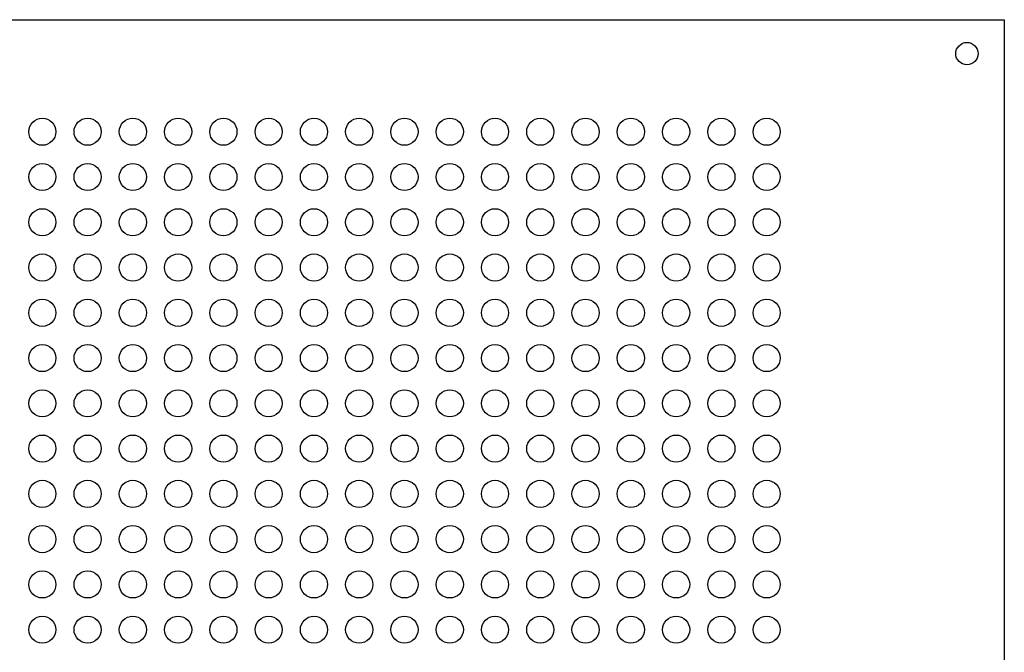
# Model space of a CAD drawing. Header units: millimetres. Extents: x -285 to 0, y -201 to -8.
# Tile 3 of 3: x -145 to 0, y -101 to -8. Entities that reach past the tile are written whole.
import ezdxf

# ---------------------------------------------------------------- set-up
doc = ezdxf.new("R2010")
doc.units = ezdxf.units.MM
doc.layers.add('Body001', color=7, linetype='CONTINUOUS')

msp = doc.modelspace()

# ---------------------------------------------------------------- linework, layer by layer
at = {"layer": 'Body001'}
for p, q in [((-285, -8), (0, -8)), ((-285, -8, -3), (0, -8, -3)), ((-285, -8), (0, -8)), ((-285, -8, -3), (0, -8, -3)), ((0, -8), (0, -8, -3)), ((0, -8), (0, -201)), ((0, -8, -3), (0, -201, -3)), ((0, -8), (0, -201)), ((0, -8, -3), (0, -201, -3)), ((0, -8), (0, -8, -3)), ((-3.85, -13), (-3.85, -13, -3)), ((-3.85, -13), (-3.85, -13, -3)), ((-139.667, -24.5), (-139.667, -24.5, -3)), ((-139.667, -24.5), (-139.667, -24.5, -3)), ((-133, -24.5), (-133, -24.5, -3)), ((-133, -24.5), (-133, -24.5, -3)), ((-126.333, -24.5), (-126.333, -24.5, -3)), ((-126.333, -24.5), (-126.333, -24.5, -3)), ((-119.667, -24.5), (-119.667, -24.5, -3)), ((-119.667, -24.5), (-119.667, -24.5, -3)), ((-113, -24.5), (-113, -24.5, -3)), ((-113, -24.5), (-113, -24.5, -3)), ((-106.333, -24.5), (-106.333, -24.5, -3)), ((-106.333, -24.5), (-106.333, -24.5, -3)), ((-99.6667, -24.5), (-99.6667, -24.5, -3)), ((-99.6667, -24.5), (-99.6667, -24.5, -3)), ((-93, -24.5), (-93, -24.5, -3)), ((-93, -24.5), (-93, -24.5, -3)), ((-86.3333, -24.5), (-86.3333, -24.5, -3)), ((-86.3333, -24.5), (-86.3333, -24.5, -3)), ((-79.6667, -24.5), (-79.6667, -24.5, -3)), ((-79.6667, -24.5), (-79.6667, -24.5, -3)), ((-73, -24.5), (-73, -24.5, -3)), ((-73, -24.5), (-73, -24.5, -3)), ((-66.3333, -24.5), (-66.3333, -24.5, -3)), ((-66.3333, -24.5), (-66.3333, -24.5, -3)), ((-59.6667, -24.5), (-59.6667, -24.5, -3)), ((-59.6667, -24.5), (-59.6667, -24.5, -3)), ((-53, -24.5), (-53, -24.5, -3)), ((-53, -24.5), (-53, -24.5, -3)), ((-46.3333, -24.5), (-46.3333, -24.5, -3)), ((-46.3333, -24.5), (-46.3333, -24.5, -3)), ((-39.6667, -24.5), (-39.6667, -24.5, -3)), ((-39.6667, -24.5), (-39.6667, -24.5, -3)), ((-33, -24.5), (-33, -24.5, -3)), ((-33, -24.5), (-33, -24.5, -3)), ((-139.667, -31.1667), (-139.667, -31.1667, -3)), ((-139.667, -31.1667), (-139.667, -31.1667, -3)), ((-133, -31.1667), (-133, -31.1667, -3)), ((-133, -31.1667), (-133, -31.1667, -3)), ((-126.333, -31.1667), (-126.333, -31.1667, -3)), ((-126.333, -31.1667), (-126.333, -31.1667, -3)), ((-119.667, -31.1667), (-119.667, -31.1667, -3)), ((-119.667, -31.1667), (-119.667, -31.1667, -3)), ((-113, -31.1667), (-113, -31.1667, -3)), ((-113, -31.1667), (-113, -31.1667, -3)), ((-106.333, -31.1667), (-106.333, -31.1667, -3)), ((-106.333, -31.1667), (-106.333, -31.1667, -3)), ((-99.6667, -31.1667), (-99.6667, -31.1667, -3)), ((-99.6667, -31.1667), (-99.6667, -31.1667, -3)), ((-93, -31.1667), (-93, -31.1667, -3)), ((-93, -31.1667), (-93, -31.1667, -3)), ((-86.3333, -31.1667), (-86.3333, -31.1667, -3)), ((-86.3333, -31.1667), (-86.3333, -31.1667, -3)), ((-79.6667, -31.1667), (-79.6667, -31.1667, -3)), ((-79.6667, -31.1667), (-79.6667, -31.1667, -3)), ((-73, -31.1667), (-73, -31.1667, -3)), ((-73, -31.1667), (-73, -31.1667, -3)), ((-66.3333, -31.1667), (-66.3333, -31.1667, -3)), ((-66.3333, -31.1667), (-66.3333, -31.1667, -3)), ((-59.6667, -31.1667), (-59.6667, -31.1667, -3)), ((-59.6667, -31.1667), (-59.6667, -31.1667, -3)), ((-53, -31.1667), (-53, -31.1667, -3)), ((-53, -31.1667), (-53, -31.1667, -3)), ((-46.3333, -31.1667), (-46.3333, -31.1667, -3)), ((-46.3333, -31.1667), (-46.3333, -31.1667, -3)), ((-39.6667, -31.1667), (-39.6667, -31.1667, -3)), ((-39.6667, -31.1667), (-39.6667, -31.1667, -3)), ((-33, -31.1667), (-33, -31.1667, -3)), ((-33, -31.1667), (-33, -31.1667, -3)), ((-139.667, -37.8333), (-139.667, -37.8333, -3)), ((-139.667, -37.8333), (-139.667, -37.8333, -3)), ((-133, -37.8333), (-133, -37.8333, -3)), ((-133, -37.8333), (-133, -37.8333, -3)), ((-126.333, -37.8333), (-126.333, -37.8333, -3)), ((-126.333, -37.8333), (-126.333, -37.8333, -3)), ((-119.667, -37.8333), (-119.667, -37.8333, -3)), ((-119.667, -37.8333), (-119.667, -37.8333, -3)), ((-113, -37.8333), (-113, -37.8333, -3)), ((-113, -37.8333), (-113, -37.8333, -3)), ((-106.333, -37.8333), (-106.333, -37.8333, -3)), ((-106.333, -37.8333), (-106.333, -37.8333, -3)), ((-99.6667, -37.8333), (-99.6667, -37.8333, -3)), ((-99.6667, -37.8333), (-99.6667, -37.8333, -3)), ((-93, -37.8333), (-93, -37.8333, -3)), ((-93, -37.8333), (-93, -37.8333, -3)), ((-86.3333, -37.8333), (-86.3333, -37.8333, -3)), ((-86.3333, -37.8333), (-86.3333, -37.8333, -3)), ((-79.6667, -37.8333), (-79.6667, -37.8333, -3)), ((-79.6667, -37.8333), (-79.6667, -37.8333, -3)), ((-73, -37.8333), (-73, -37.8333, -3)), ((-73, -37.8333), (-73, -37.8333, -3)), ((-66.3333, -37.8333), (-66.3333, -37.8333, -3)), ((-66.3333, -37.8333), (-66.3333, -37.8333, -3)), ((-59.6667, -37.8333), (-59.6667, -37.8333, -3)), ((-59.6667, -37.8333), (-59.6667, -37.8333, -3)), ((-53, -37.8333), (-53, -37.8333, -3)), ((-53, -37.8333), (-53, -37.8333, -3)), ((-46.3333, -37.8333), (-46.3333, -37.8333, -3)), ((-46.3333, -37.8333), (-46.3333, -37.8333, -3)), ((-39.6667, -37.8333), (-39.6667, -37.8333, -3)), ((-39.6667, -37.8333), (-39.6667, -37.8333, -3)), ((-33, -37.8333), (-33, -37.8333, -3)), ((-33, -37.8333), (-33, -37.8333, -3)), ((-139.667, -44.5), (-139.667, -44.5, -3)), ((-139.667, -44.5), (-139.667, -44.5, -3)), ((-133, -44.5), (-133, -44.5, -3)), ((-133, -44.5), (-133, -44.5, -3)), ((-126.333, -44.5), (-126.333, -44.5, -3)), ((-126.333, -44.5), (-126.333, -44.5, -3)), ((-119.667, -44.5), (-119.667, -44.5, -3)), ((-119.667, -44.5), (-119.667, -44.5, -3)), ((-113, -44.5), (-113, -44.5, -3)), ((-113, -44.5), (-113, -44.5, -3)), ((-106.333, -44.5), (-106.333, -44.5, -3)), ((-106.333, -44.5), (-106.333, -44.5, -3)), ((-99.6667, -44.5), (-99.6667, -44.5, -3)), ((-99.6667, -44.5), (-99.6667, -44.5, -3)), ((-93, -44.5), (-93, -44.5, -3)), ((-93, -44.5), (-93, -44.5, -3)), ((-86.3333, -44.5), (-86.3333, -44.5, -3)), ((-86.3333, -44.5), (-86.3333, -44.5, -3)), ((-79.6667, -44.5), (-79.6667, -44.5, -3)), ((-79.6667, -44.5), (-79.6667, -44.5, -3)), ((-73, -44.5), (-73, -44.5, -3)), ((-73, -44.5), (-73, -44.5, -3)), ((-66.3333, -44.5), (-66.3333, -44.5, -3)), ((-66.3333, -44.5), (-66.3333, -44.5, -3)), ((-59.6667, -44.5), (-59.6667, -44.5, -3)), ((-59.6667, -44.5), (-59.6667, -44.5, -3)), ((-53, -44.5), (-53, -44.5, -3)), ((-53, -44.5), (-53, -44.5, -3)), ((-46.3333, -44.5), (-46.3333, -44.5, -3)), ((-46.3333, -44.5), (-46.3333, -44.5, -3)), ((-39.6667, -44.5), (-39.6667, -44.5, -3)), ((-39.6667, -44.5), (-39.6667, -44.5, -3)), ((-33, -44.5), (-33, -44.5, -3)), ((-33, -44.5), (-33, -44.5, -3)), ((-139.667, -51.1667), (-139.667, -51.1667, -3)), ((-139.667, -51.1667), (-139.667, -51.1667, -3)), ((-133, -51.1667), (-133, -51.1667, -3)), ((-133, -51.1667), (-133, -51.1667, -3)), ((-126.333, -51.1667), (-126.333, -51.1667, -3)), ((-126.333, -51.1667), (-126.333, -51.1667, -3)), ((-119.667, -51.1667), (-119.667, -51.1667, -3)), ((-119.667, -51.1667), (-119.667, -51.1667, -3)), ((-113, -51.1667), (-113, -51.1667, -3)), ((-113, -51.1667), (-113, -51.1667, -3)), ((-106.333, -51.1667), (-106.333, -51.1667, -3)), ((-106.333, -51.1667), (-106.333, -51.1667, -3)), ((-99.6667, -51.1667), (-99.6667, -51.1667, -3)), ((-99.6667, -51.1667), (-99.6667, -51.1667, -3)), ((-93, -51.1667), (-93, -51.1667, -3)), ((-93, -51.1667), (-93, -51.1667, -3)), ((-86.3333, -51.1667), (-86.3333, -51.1667, -3)), ((-86.3333, -51.1667), (-86.3333, -51.1667, -3)), ((-79.6667, -51.1667), (-79.6667, -51.1667, -3)), ((-79.6667, -51.1667), (-79.6667, -51.1667, -3)), ((-73, -51.1667), (-73, -51.1667, -3)), ((-73, -51.1667), (-73, -51.1667, -3)), ((-66.3333, -51.1667), (-66.3333, -51.1667, -3)), ((-66.3333, -51.1667), (-66.3333, -51.1667, -3)), ((-59.6667, -51.1667), (-59.6667, -51.1667, -3)), ((-59.6667, -51.1667), (-59.6667, -51.1667, -3)), ((-53, -51.1667), (-53, -51.1667, -3)), ((-53, -51.1667), (-53, -51.1667, -3)), ((-46.3333, -51.1667), (-46.3333, -51.1667, -3)), ((-46.3333, -51.1667), (-46.3333, -51.1667, -3)), ((-39.6667, -51.1667), (-39.6667, -51.1667, -3)), ((-39.6667, -51.1667), (-39.6667, -51.1667, -3)), ((-33, -51.1667), (-33, -51.1667, -3)), ((-33, -51.1667), (-33, -51.1667, -3)), ((-139.667, -57.8333), (-139.667, -57.8333, -3)), ((-139.667, -57.8333), (-139.667, -57.8333, -3)), ((-133, -57.8333), (-133, -57.8333, -3)), ((-133, -57.8333), (-133, -57.8333, -3)), ((-126.333, -57.8333), (-126.333, -57.8333, -3)), ((-126.333, -57.8333), (-126.333, -57.8333, -3)), ((-119.667, -57.8333), (-119.667, -57.8333, -3)), ((-119.667, -57.8333), (-119.667, -57.8333, -3)), ((-113, -57.8333), (-113, -57.8333, -3)), ((-113, -57.8333), (-113, -57.8333, -3)), ((-106.333, -57.8333), (-106.333, -57.8333, -3)), ((-106.333, -57.8333), (-106.333, -57.8333, -3)), ((-99.6667, -57.8333), (-99.6667, -57.8333, -3)), ((-99.6667, -57.8333), (-99.6667, -57.8333, -3)), ((-93, -57.8333), (-93, -57.8333, -3)), ((-93, -57.8333), (-93, -57.8333, -3)), ((-86.3333, -57.8333), (-86.3333, -57.8333, -3)), ((-86.3333, -57.8333), (-86.3333, -57.8333, -3)), ((-79.6667, -57.8333), (-79.6667, -57.8333, -3)), ((-79.6667, -57.8333), (-79.6667, -57.8333, -3)), ((-73, -57.8333), (-73, -57.8333, -3)), ((-73, -57.8333), (-73, -57.8333, -3)), ((-66.3333, -57.8333), (-66.3333, -57.8333, -3)), ((-66.3333, -57.8333), (-66.3333, -57.8333, -3)), ((-59.6667, -57.8333), (-59.6667, -57.8333, -3)), ((-59.6667, -57.8333), (-59.6667, -57.8333, -3)), ((-53, -57.8333), (-53, -57.8333, -3)), ((-53, -57.8333), (-53, -57.8333, -3)), ((-46.3333, -57.8333), (-46.3333, -57.8333, -3)), ((-46.3333, -57.8333), (-46.3333, -57.8333, -3)), ((-39.6667, -57.8333), (-39.6667, -57.8333, -3)), ((-39.6667, -57.8333), (-39.6667, -57.8333, -3)), ((-33, -57.8333), (-33, -57.8333, -3)), ((-33, -57.8333), (-33, -57.8333, -3)), ((-139.667, -64.5), (-139.667, -64.5, -3)), ((-139.667, -64.5), (-139.667, -64.5, -3)), ((-133, -64.5), (-133, -64.5, -3)), ((-133, -64.5), (-133, -64.5, -3)), ((-126.333, -64.5), (-126.333, -64.5, -3)), ((-126.333, -64.5), (-126.333, -64.5, -3)), ((-119.667, -64.5), (-119.667, -64.5, -3)), ((-119.667, -64.5), (-119.667, -64.5, -3)), ((-113, -64.5), (-113, -64.5, -3)), ((-113, -64.5), (-113, -64.5, -3)), ((-106.333, -64.5), (-106.333, -64.5, -3)), ((-106.333, -64.5), (-106.333, -64.5, -3)), ((-99.6667, -64.5), (-99.6667, -64.5, -3)), ((-99.6667, -64.5), (-99.6667, -64.5, -3)), ((-93, -64.5), (-93, -64.5, -3)), ((-93, -64.5), (-93, -64.5, -3)), ((-86.3333, -64.5), (-86.3333, -64.5, -3)), ((-86.3333, -64.5), (-86.3333, -64.5, -3)), ((-79.6667, -64.5), (-79.6667, -64.5, -3)), ((-79.6667, -64.5), (-79.6667, -64.5, -3)), ((-73, -64.5), (-73, -64.5, -3)), ((-73, -64.5), (-73, -64.5, -3)), ((-66.3333, -64.5), (-66.3333, -64.5, -3)), ((-66.3333, -64.5), (-66.3333, -64.5, -3)), ((-59.6667, -64.5), (-59.6667, -64.5, -3)), ((-59.6667, -64.5), (-59.6667, -64.5, -3)), ((-53, -64.5), (-53, -64.5, -3)), ((-53, -64.5), (-53, -64.5, -3)), ((-46.3333, -64.5), (-46.3333, -64.5, -3)), ((-46.3333, -64.5), (-46.3333, -64.5, -3)), ((-39.6667, -64.5), (-39.6667, -64.5, -3)), ((-39.6667, -64.5), (-39.6667, -64.5, -3)), ((-33, -64.5), (-33, -64.5, -3)), ((-33, -64.5), (-33, -64.5, -3)), ((-139.667, -71.1667), (-139.667, -71.1667, -3)), ((-139.667, -71.1667), (-139.667, -71.1667, -3)), ((-133, -71.1667), (-133, -71.1667, -3)), ((-133, -71.1667), (-133, -71.1667, -3)), ((-126.333, -71.1667), (-126.333, -71.1667, -3)), ((-126.333, -71.1667), (-126.333, -71.1667, -3)), ((-119.667, -71.1667), (-119.667, -71.1667, -3)), ((-119.667, -71.1667), (-119.667, -71.1667, -3)), ((-113, -71.1667), (-113, -71.1667, -3)), ((-113, -71.1667), (-113, -71.1667, -3)), ((-106.333, -71.1667), (-106.333, -71.1667, -3)), ((-106.333, -71.1667), (-106.333, -71.1667, -3)), ((-99.6667, -71.1667), (-99.6667, -71.1667, -3)), ((-99.6667, -71.1667), (-99.6667, -71.1667, -3)), ((-93, -71.1667), (-93, -71.1667, -3)), ((-93, -71.1667), (-93, -71.1667, -3)), ((-86.3333, -71.1667), (-86.3333, -71.1667, -3)), ((-86.3333, -71.1667), (-86.3333, -71.1667, -3)), ((-79.6667, -71.1667), (-79.6667, -71.1667, -3)), ((-79.6667, -71.1667), (-79.6667, -71.1667, -3)), ((-73, -71.1667), (-73, -71.1667, -3)), ((-73, -71.1667), (-73, -71.1667, -3)), ((-66.3333, -71.1667), (-66.3333, -71.1667, -3)), ((-66.3333, -71.1667), (-66.3333, -71.1667, -3)), ((-59.6667, -71.1667), (-59.6667, -71.1667, -3)), ((-59.6667, -71.1667), (-59.6667, -71.1667, -3)), ((-53, -71.1667), (-53, -71.1667, -3)), ((-53, -71.1667), (-53, -71.1667, -3)), ((-46.3333, -71.1667), (-46.3333, -71.1667, -3)), ((-46.3333, -71.1667), (-46.3333, -71.1667, -3)), ((-39.6667, -71.1667), (-39.6667, -71.1667, -3)), ((-39.6667, -71.1667), (-39.6667, -71.1667, -3)), ((-33, -71.1667), (-33, -71.1667, -3)), ((-33, -71.1667), (-33, -71.1667, -3)), ((-139.667, -77.8333), (-139.667, -77.8333, -3)), ((-139.667, -77.8333), (-139.667, -77.8333, -3)), ((-133, -77.8333), (-133, -77.8333, -3)), ((-133, -77.8333), (-133, -77.8333, -3)), ((-126.333, -77.8333), (-126.333, -77.8333, -3)), ((-126.333, -77.8333), (-126.333, -77.8333, -3)), ((-119.667, -77.8333), (-119.667, -77.8333, -3)), ((-119.667, -77.8333), (-119.667, -77.8333, -3)), ((-113, -77.8333), (-113, -77.8333, -3)), ((-113, -77.8333), (-113, -77.8333, -3)), ((-106.333, -77.8333), (-106.333, -77.8333, -3)), ((-106.333, -77.8333), (-106.333, -77.8333, -3)), ((-99.6667, -77.8333), (-99.6667, -77.8333, -3)), ((-99.6667, -77.8333), (-99.6667, -77.8333, -3)), ((-93, -77.8333), (-93, -77.8333, -3)), ((-93, -77.8333), (-93, -77.8333, -3)), ((-86.3333, -77.8333), (-86.3333, -77.8333, -3)), ((-86.3333, -77.8333), (-86.3333, -77.8333, -3)), ((-79.6667, -77.8333), (-79.6667, -77.8333, -3)), ((-79.6667, -77.8333), (-79.6667, -77.8333, -3)), ((-73, -77.8333), (-73, -77.8333, -3)), ((-73, -77.8333), (-73, -77.8333, -3)), ((-66.3333, -77.8333), (-66.3333, -77.8333, -3)), ((-66.3333, -77.8333), (-66.3333, -77.8333, -3)), ((-59.6667, -77.8333), (-59.6667, -77.8333, -3)), ((-59.6667, -77.8333), (-59.6667, -77.8333, -3)), ((-53, -77.8333), (-53, -77.8333, -3)), ((-53, -77.8333), (-53, -77.8333, -3)), ((-46.3333, -77.8333), (-46.3333, -77.8333, -3)), ((-46.3333, -77.8333), (-46.3333, -77.8333, -3)), ((-39.6667, -77.8333), (-39.6667, -77.8333, -3)), ((-39.6667, -77.8333), (-39.6667, -77.8333, -3)), ((-33, -77.8333), (-33, -77.8333, -3)), ((-33, -77.8333), (-33, -77.8333, -3)), ((-139.667, -84.5), (-139.667, -84.5, -3)), ((-139.667, -84.5), (-139.667, -84.5, -3)), ((-133, -84.5), (-133, -84.5, -3)), ((-133, -84.5), (-133, -84.5, -3)), ((-126.333, -84.5), (-126.333, -84.5, -3)), ((-126.333, -84.5), (-126.333, -84.5, -3)), ((-119.667, -84.5), (-119.667, -84.5, -3)), ((-119.667, -84.5), (-119.667, -84.5, -3)), ((-113, -84.5), (-113, -84.5, -3)), ((-113, -84.5), (-113, -84.5, -3)), ((-106.333, -84.5), (-106.333, -84.5, -3)), ((-106.333, -84.5), (-106.333, -84.5, -3)), ((-99.6667, -84.5), (-99.6667, -84.5, -3)), ((-99.6667, -84.5), (-99.6667, -84.5, -3)), ((-93, -84.5), (-93, -84.5, -3)), ((-93, -84.5), (-93, -84.5, -3)), ((-86.3333, -84.5), (-86.3333, -84.5, -3)), ((-86.3333, -84.5), (-86.3333, -84.5, -3)), ((-79.6667, -84.5), (-79.6667, -84.5, -3)), ((-79.6667, -84.5), (-79.6667, -84.5, -3)), ((-73, -84.5), (-73, -84.5, -3)), ((-73, -84.5), (-73, -84.5, -3)), ((-66.3333, -84.5), (-66.3333, -84.5, -3)), ((-66.3333, -84.5), (-66.3333, -84.5, -3)), ((-59.6667, -84.5), (-59.6667, -84.5, -3)), ((-59.6667, -84.5), (-59.6667, -84.5, -3)), ((-53, -84.5), (-53, -84.5, -3)), ((-53, -84.5), (-53, -84.5, -3)), ((-46.3333, -84.5), (-46.3333, -84.5, -3)), ((-46.3333, -84.5), (-46.3333, -84.5, -3)), ((-39.6667, -84.5), (-39.6667, -84.5, -3)), ((-39.6667, -84.5), (-39.6667, -84.5, -3)), ((-33, -84.5), (-33, -84.5, -3)), ((-33, -84.5), (-33, -84.5, -3)), ((-139.667, -91.1667), (-139.667, -91.1667, -3)), ((-139.667, -91.1667), (-139.667, -91.1667, -3)), ((-133, -91.1667), (-133, -91.1667, -3)), ((-133, -91.1667), (-133, -91.1667, -3)), ((-126.333, -91.1667), (-126.333, -91.1667, -3)), ((-126.333, -91.1667), (-126.333, -91.1667, -3)), ((-119.667, -91.1667), (-119.667, -91.1667, -3)), ((-119.667, -91.1667), (-119.667, -91.1667, -3)), ((-113, -91.1667), (-113, -91.1667, -3)), ((-113, -91.1667), (-113, -91.1667, -3)), ((-106.333, -91.1667), (-106.333, -91.1667, -3)), ((-106.333, -91.1667), (-106.333, -91.1667, -3)), ((-99.6667, -91.1667), (-99.6667, -91.1667, -3)), ((-99.6667, -91.1667), (-99.6667, -91.1667, -3)), ((-93, -91.1667), (-93, -91.1667, -3)), ((-93, -91.1667), (-93, -91.1667, -3)), ((-86.3333, -91.1667), (-86.3333, -91.1667, -3)), ((-86.3333, -91.1667), (-86.3333, -91.1667, -3)), ((-79.6667, -91.1667), (-79.6667, -91.1667, -3)), ((-79.6667, -91.1667), (-79.6667, -91.1667, -3)), ((-73, -91.1667), (-73, -91.1667, -3)), ((-73, -91.1667), (-73, -91.1667, -3)), ((-66.3333, -91.1667), (-66.3333, -91.1667, -3)), ((-66.3333, -91.1667), (-66.3333, -91.1667, -3)), ((-59.6667, -91.1667), (-59.6667, -91.1667, -3)), ((-59.6667, -91.1667), (-59.6667, -91.1667, -3)), ((-53, -91.1667), (-53, -91.1667, -3)), ((-53, -91.1667), (-53, -91.1667, -3)), ((-46.3333, -91.1667), (-46.3333, -91.1667, -3)), ((-46.3333, -91.1667), (-46.3333, -91.1667, -3)), ((-39.6667, -91.1667), (-39.6667, -91.1667, -3)), ((-39.6667, -91.1667), (-39.6667, -91.1667, -3)), ((-33, -91.1667), (-33, -91.1667, -3)), ((-33, -91.1667), (-33, -91.1667, -3)), ((-139.667, -97.8333), (-139.667, -97.8333, -3)), ((-139.667, -97.8333), (-139.667, -97.8333, -3)), ((-133, -97.8333), (-133, -97.8333, -3)), ((-133, -97.8333), (-133, -97.8333, -3)), ((-126.333, -97.8333), (-126.333, -97.8333, -3)), ((-126.333, -97.8333), (-126.333, -97.8333, -3)), ((-119.667, -97.8333), (-119.667, -97.8333, -3)), ((-119.667, -97.8333), (-119.667, -97.8333, -3)), ((-113, -97.8333), (-113, -97.8333, -3)), ((-113, -97.8333), (-113, -97.8333, -3)), ((-106.333, -97.8333), (-106.333, -97.8333, -3)), ((-106.333, -97.8333), (-106.333, -97.8333, -3)), ((-99.6667, -97.8333), (-99.6667, -97.8333, -3)), ((-99.6667, -97.8333), (-99.6667, -97.8333, -3)), ((-93, -97.8333), (-93, -97.8333, -3)), ((-93, -97.8333), (-93, -97.8333, -3)), ((-86.3333, -97.8333), (-86.3333, -97.8333, -3)), ((-86.3333, -97.8333), (-86.3333, -97.8333, -3)), ((-79.6667, -97.8333), (-79.6667, -97.8333, -3)), ((-79.6667, -97.8333), (-79.6667, -97.8333, -3)), ((-73, -97.8333), (-73, -97.8333, -3)), ((-73, -97.8333), (-73, -97.8333, -3)), ((-66.3333, -97.8333), (-66.3333, -97.8333, -3)), ((-66.3333, -97.8333), (-66.3333, -97.8333, -3)), ((-59.6667, -97.8333), (-59.6667, -97.8333, -3)), ((-59.6667, -97.8333), (-59.6667, -97.8333, -3)), ((-53, -97.8333), (-53, -97.8333, -3)), ((-53, -97.8333), (-53, -97.8333, -3)), ((-46.3333, -97.8333), (-46.3333, -97.8333, -3)), ((-46.3333, -97.8333), (-46.3333, -97.8333, -3)), ((-39.6667, -97.8333), (-39.6667, -97.8333, -3)), ((-39.6667, -97.8333), (-39.6667, -97.8333, -3)), ((-33, -97.8333), (-33, -97.8333, -3)), ((-33, -97.8333), (-33, -97.8333, -3))]:
    msp.add_line(p, q, dxfattribs=at)
for centre, radius in [((-5.5, -13), 1.65), ((-5.5, -13), 1.65), ((-5.5, -13), 1.65), ((-5.5, -13), 1.65), ((-141.667, -24.5), 2), ((-141.667, -24.5), 2), ((-141.667, -24.5), 2), ((-141.667, -24.5), 2), ((-135, -24.5), 2), ((-135, -24.5), 2), ((-135, -24.5), 2), ((-135, -24.5), 2), ((-128.333, -24.5), 2), ((-128.333, -24.5), 2), ((-128.333, -24.5), 2), ((-128.333, -24.5), 2), ((-121.667, -24.5), 2), ((-121.667, -24.5), 2), ((-121.667, -24.5), 2), ((-121.667, -24.5), 2), ((-115, -24.5), 2), ((-115, -24.5), 2), ((-115, -24.5), 2), ((-115, -24.5), 2), ((-108.333, -24.5), 2), ((-108.333, -24.5), 2), ((-108.333, -24.5), 2), ((-108.333, -24.5), 2), ((-101.667, -24.5), 2), ((-101.667, -24.5), 2), ((-101.667, -24.5), 2), ((-101.667, -24.5), 2), ((-95, -24.5), 2), ((-95, -24.5), 2), ((-95, -24.5), 2), ((-95, -24.5), 2), ((-88.3333, -24.5), 2), ((-88.3333, -24.5), 2), ((-88.3333, -24.5), 2), ((-88.3333, -24.5), 2), ((-81.6667, -24.5), 2), ((-81.6667, -24.5), 2), ((-81.6667, -24.5), 2), ((-81.6667, -24.5), 2), ((-75, -24.5), 2), ((-75, -24.5), 2), ((-75, -24.5), 2), ((-75, -24.5), 2), ((-68.3333, -24.5), 2), ((-68.3333, -24.5), 2), ((-68.3333, -24.5), 2), ((-68.3333, -24.5), 2), ((-61.6667, -24.5), 2), ((-61.6667, -24.5), 2), ((-61.6667, -24.5), 2), ((-61.6667, -24.5), 2), ((-55, -24.5), 2), ((-55, -24.5), 2), ((-55, -24.5), 2), ((-55, -24.5), 2), ((-48.3333, -24.5), 2), ((-48.3333, -24.5), 2), ((-48.3333, -24.5), 2), ((-48.3333, -24.5), 2), ((-41.6667, -24.5), 2), ((-41.6667, -24.5), 2), ((-41.6667, -24.5), 2), ((-41.6667, -24.5), 2), ((-35, -24.5), 2), ((-35, -24.5), 2), ((-35, -24.5), 2), ((-35, -24.5), 2), ((-141.667, -31.1667), 2), ((-141.667, -31.1667), 2), ((-141.667, -31.1667), 2), ((-141.667, -31.1667), 2), ((-135, -31.1667), 2), ((-135, -31.1667), 2), ((-135, -31.1667), 2), ((-135, -31.1667), 2), ((-128.333, -31.1667), 2), ((-128.333, -31.1667), 2), ((-128.333, -31.1667), 2), ((-128.333, -31.1667), 2), ((-121.667, -31.1667), 2), ((-121.667, -31.1667), 2), ((-121.667, -31.1667), 2), ((-121.667, -31.1667), 2), ((-115, -31.1667), 2), ((-115, -31.1667), 2), ((-115, -31.1667), 2), ((-115, -31.1667), 2), ((-108.333, -31.1667), 2), ((-108.333, -31.1667), 2), ((-108.333, -31.1667), 2), ((-108.333, -31.1667), 2), ((-101.667, -31.1667), 2), ((-101.667, -31.1667), 2), ((-101.667, -31.1667), 2), ((-101.667, -31.1667), 2), ((-95, -31.1667), 2), ((-95, -31.1667), 2), ((-95, -31.1667), 2), ((-95, -31.1667), 2), ((-88.3333, -31.1667), 2), ((-88.3333, -31.1667), 2), ((-88.3333, -31.1667), 2), ((-88.3333, -31.1667), 2), ((-81.6667, -31.1667), 2), ((-81.6667, -31.1667), 2), ((-81.6667, -31.1667), 2), ((-81.6667, -31.1667), 2), ((-75, -31.1667), 2), ((-75, -31.1667), 2), ((-75, -31.1667), 2), ((-75, -31.1667), 2), ((-68.3333, -31.1667), 2), ((-68.3333, -31.1667), 2), ((-68.3333, -31.1667), 2), ((-68.3333, -31.1667), 2), ((-61.6667, -31.1667), 2), ((-61.6667, -31.1667), 2), ((-61.6667, -31.1667), 2), ((-61.6667, -31.1667), 2), ((-55, -31.1667), 2), ((-55, -31.1667), 2), ((-55, -31.1667), 2), ((-55, -31.1667), 2), ((-48.3333, -31.1667), 2), ((-48.3333, -31.1667), 2), ((-48.3333, -31.1667), 2), ((-48.3333, -31.1667), 2), ((-41.6667, -31.1667), 2), ((-41.6667, -31.1667), 2), ((-41.6667, -31.1667), 2), ((-41.6667, -31.1667), 2), ((-35, -31.1667), 2), ((-35, -31.1667), 2), ((-35, -31.1667), 2), ((-35, -31.1667), 2), ((-141.667, -37.8333), 2), ((-141.667, -37.8333), 2), ((-141.667, -37.8333), 2), ((-141.667, -37.8333), 2), ((-135, -37.8333), 2), ((-135, -37.8333), 2), ((-135, -37.8333), 2), ((-135, -37.8333), 2), ((-128.333, -37.8333), 2), ((-128.333, -37.8333), 2), ((-128.333, -37.8333), 2), ((-128.333, -37.8333), 2), ((-121.667, -37.8333), 2), ((-121.667, -37.8333), 2), ((-121.667, -37.8333), 2), ((-121.667, -37.8333), 2), ((-115, -37.8333), 2), ((-115, -37.8333), 2), ((-115, -37.8333), 2), ((-115, -37.8333), 2), ((-108.333, -37.8333), 2), ((-108.333, -37.8333), 2), ((-108.333, -37.8333), 2), ((-108.333, -37.8333), 2), ((-101.667, -37.8333), 2), ((-101.667, -37.8333), 2), ((-101.667, -37.8333), 2), ((-101.667, -37.8333), 2), ((-95, -37.8333), 2), ((-95, -37.8333), 2), ((-95, -37.8333), 2), ((-95, -37.8333), 2), ((-88.3333, -37.8333), 2), ((-88.3333, -37.8333), 2), ((-88.3333, -37.8333), 2), ((-88.3333, -37.8333), 2), ((-81.6667, -37.8333), 2), ((-81.6667, -37.8333), 2), ((-81.6667, -37.8333), 2), ((-81.6667, -37.8333), 2), ((-75, -37.8333), 2), ((-75, -37.8333), 2), ((-75, -37.8333), 2), ((-75, -37.8333), 2), ((-68.3333, -37.8333), 2), ((-68.3333, -37.8333), 2), ((-68.3333, -37.8333), 2), ((-68.3333, -37.8333), 2), ((-61.6667, -37.8333), 2), ((-61.6667, -37.8333), 2), ((-61.6667, -37.8333), 2), ((-61.6667, -37.8333), 2), ((-55, -37.8333), 2), ((-55, -37.8333), 2), ((-55, -37.8333), 2), ((-55, -37.8333), 2), ((-48.3333, -37.8333), 2), ((-48.3333, -37.8333), 2), ((-48.3333, -37.8333), 2), ((-48.3333, -37.8333), 2), ((-41.6667, -37.8333), 2), ((-41.6667, -37.8333), 2), ((-41.6667, -37.8333), 2), ((-41.6667, -37.8333), 2), ((-35, -37.8333), 2), ((-35, -37.8333), 2), ((-35, -37.8333), 2), ((-35, -37.8333), 2), ((-141.667, -44.5), 2), ((-141.667, -44.5), 2), ((-141.667, -44.5), 2), ((-141.667, -44.5), 2), ((-135, -44.5), 2), ((-135, -44.5), 2), ((-135, -44.5), 2), ((-135, -44.5), 2), ((-128.333, -44.5), 2), ((-128.333, -44.5), 2), ((-128.333, -44.5), 2), ((-128.333, -44.5), 2), ((-121.667, -44.5), 2), ((-121.667, -44.5), 2), ((-121.667, -44.5), 2), ((-121.667, -44.5), 2), ((-115, -44.5), 2), ((-115, -44.5), 2), ((-115, -44.5), 2), ((-115, -44.5), 2), ((-108.333, -44.5), 2), ((-108.333, -44.5), 2), ((-108.333, -44.5), 2), ((-108.333, -44.5), 2), ((-101.667, -44.5), 2), ((-101.667, -44.5), 2), ((-101.667, -44.5), 2), ((-101.667, -44.5), 2), ((-95, -44.5), 2), ((-95, -44.5), 2), ((-95, -44.5), 2), ((-95, -44.5), 2), ((-88.3333, -44.5), 2), ((-88.3333, -44.5), 2), ((-88.3333, -44.5), 2), ((-88.3333, -44.5), 2), ((-81.6667, -44.5), 2), ((-81.6667, -44.5), 2), ((-81.6667, -44.5), 2), ((-81.6667, -44.5), 2), ((-75, -44.5), 2), ((-75, -44.5), 2), ((-75, -44.5), 2), ((-75, -44.5), 2), ((-68.3333, -44.5), 2), ((-68.3333, -44.5), 2), ((-68.3333, -44.5), 2), ((-68.3333, -44.5), 2), ((-61.6667, -44.5), 2), ((-61.6667, -44.5), 2), ((-61.6667, -44.5), 2), ((-61.6667, -44.5), 2), ((-55, -44.5), 2), ((-55, -44.5), 2), ((-55, -44.5), 2), ((-55, -44.5), 2), ((-48.3333, -44.5), 2), ((-48.3333, -44.5), 2), ((-48.3333, -44.5), 2), ((-48.3333, -44.5), 2), ((-41.6667, -44.5), 2), ((-41.6667, -44.5), 2), ((-41.6667, -44.5), 2), ((-41.6667, -44.5), 2), ((-35, -44.5), 2), ((-35, -44.5), 2), ((-35, -44.5), 2), ((-35, -44.5), 2), ((-141.667, -51.1667), 2), ((-141.667, -51.1667), 2), ((-141.667, -51.1667), 2), ((-141.667, -51.1667), 2), ((-135, -51.1667), 2), ((-135, -51.1667), 2), ((-135, -51.1667), 2), ((-135, -51.1667), 2), ((-128.333, -51.1667), 2), ((-128.333, -51.1667), 2), ((-128.333, -51.1667), 2), ((-128.333, -51.1667), 2), ((-121.667, -51.1667), 2), ((-121.667, -51.1667), 2), ((-121.667, -51.1667), 2), ((-121.667, -51.1667), 2), ((-115, -51.1667), 2), ((-115, -51.1667), 2), ((-115, -51.1667), 2), ((-115, -51.1667), 2), ((-108.333, -51.1667), 2), ((-108.333, -51.1667), 2), ((-108.333, -51.1667), 2), ((-108.333, -51.1667), 2), ((-101.667, -51.1667), 2), ((-101.667, -51.1667), 2), ((-101.667, -51.1667), 2), ((-101.667, -51.1667), 2), ((-95, -51.1667), 2), ((-95, -51.1667), 2), ((-95, -51.1667), 2), ((-95, -51.1667), 2), ((-88.3333, -51.1667), 2), ((-88.3333, -51.1667), 2), ((-88.3333, -51.1667), 2), ((-88.3333, -51.1667), 2), ((-81.6667, -51.1667), 2), ((-81.6667, -51.1667), 2), ((-81.6667, -51.1667), 2), ((-81.6667, -51.1667), 2), ((-75, -51.1667), 2), ((-75, -51.1667), 2), ((-75, -51.1667), 2), ((-75, -51.1667), 2), ((-68.3333, -51.1667), 2), ((-68.3333, -51.1667), 2), ((-68.3333, -51.1667), 2), ((-68.3333, -51.1667), 2), ((-61.6667, -51.1667), 2), ((-61.6667, -51.1667), 2), ((-61.6667, -51.1667), 2), ((-61.6667, -51.1667), 2), ((-55, -51.1667), 2), ((-55, -51.1667), 2), ((-55, -51.1667), 2), ((-55, -51.1667), 2), ((-48.3333, -51.1667), 2), ((-48.3333, -51.1667), 2), ((-48.3333, -51.1667), 2), ((-48.3333, -51.1667), 2), ((-41.6667, -51.1667), 2), ((-41.6667, -51.1667), 2), ((-41.6667, -51.1667), 2), ((-41.6667, -51.1667), 2), ((-35, -51.1667), 2), ((-35, -51.1667), 2), ((-35, -51.1667), 2), ((-35, -51.1667), 2), ((-141.667, -57.8333), 2), ((-141.667, -57.8333), 2), ((-141.667, -57.8333), 2), ((-141.667, -57.8333), 2), ((-135, -57.8333), 2), ((-135, -57.8333), 2), ((-135, -57.8333), 2), ((-135, -57.8333), 2), ((-128.333, -57.8333), 2), ((-128.333, -57.8333), 2), ((-128.333, -57.8333), 2), ((-128.333, -57.8333), 2), ((-121.667, -57.8333), 2), ((-121.667, -57.8333), 2), ((-121.667, -57.8333), 2), ((-121.667, -57.8333), 2), ((-115, -57.8333), 2), ((-115, -57.8333), 2), ((-115, -57.8333), 2), ((-115, -57.8333), 2), ((-108.333, -57.8333), 2), ((-108.333, -57.8333), 2), ((-108.333, -57.8333), 2), ((-108.333, -57.8333), 2), ((-101.667, -57.8333), 2), ((-101.667, -57.8333), 2), ((-101.667, -57.8333), 2), ((-101.667, -57.8333), 2), ((-95, -57.8333), 2), ((-95, -57.8333), 2), ((-95, -57.8333), 2), ((-95, -57.8333), 2), ((-88.3333, -57.8333), 2), ((-88.3333, -57.8333), 2), ((-88.3333, -57.8333), 2), ((-88.3333, -57.8333), 2), ((-81.6667, -57.8333), 2), ((-81.6667, -57.8333), 2), ((-81.6667, -57.8333), 2), ((-81.6667, -57.8333), 2), ((-75, -57.8333), 2), ((-75, -57.8333), 2), ((-75, -57.8333), 2), ((-75, -57.8333), 2), ((-68.3333, -57.8333), 2), ((-68.3333, -57.8333), 2), ((-68.3333, -57.8333), 2), ((-68.3333, -57.8333), 2), ((-61.6667, -57.8333), 2), ((-61.6667, -57.8333), 2), ((-61.6667, -57.8333), 2), ((-61.6667, -57.8333), 2), ((-55, -57.8333), 2), ((-55, -57.8333), 2), ((-55, -57.8333), 2), ((-55, -57.8333), 2), ((-48.3333, -57.8333), 2), ((-48.3333, -57.8333), 2), ((-48.3333, -57.8333), 2), ((-48.3333, -57.8333), 2), ((-41.6667, -57.8333), 2), ((-41.6667, -57.8333), 2), ((-41.6667, -57.8333), 2), ((-41.6667, -57.8333), 2), ((-35, -57.8333), 2), ((-35, -57.8333), 2), ((-35, -57.8333), 2), ((-35, -57.8333), 2), ((-141.667, -64.5), 2), ((-141.667, -64.5), 2), ((-141.667, -64.5), 2), ((-141.667, -64.5), 2), ((-135, -64.5), 2), ((-135, -64.5), 2), ((-135, -64.5), 2), ((-135, -64.5), 2), ((-128.333, -64.5), 2), ((-128.333, -64.5), 2), ((-128.333, -64.5), 2), ((-128.333, -64.5), 2), ((-121.667, -64.5), 2), ((-121.667, -64.5), 2), ((-121.667, -64.5), 2), ((-121.667, -64.5), 2), ((-115, -64.5), 2), ((-115, -64.5), 2), ((-115, -64.5), 2), ((-115, -64.5), 2), ((-108.333, -64.5), 2), ((-108.333, -64.5), 2), ((-108.333, -64.5), 2), ((-108.333, -64.5), 2), ((-101.667, -64.5), 2), ((-101.667, -64.5), 2), ((-101.667, -64.5), 2), ((-101.667, -64.5), 2), ((-95, -64.5), 2), ((-95, -64.5), 2), ((-95, -64.5), 2), ((-95, -64.5), 2), ((-88.3333, -64.5), 2), ((-88.3333, -64.5), 2), ((-88.3333, -64.5), 2), ((-88.3333, -64.5), 2), ((-81.6667, -64.5), 2), ((-81.6667, -64.5), 2), ((-81.6667, -64.5), 2), ((-81.6667, -64.5), 2), ((-75, -64.5), 2), ((-75, -64.5), 2), ((-75, -64.5), 2), ((-75, -64.5), 2), ((-68.3333, -64.5), 2), ((-68.3333, -64.5), 2), ((-68.3333, -64.5), 2), ((-68.3333, -64.5), 2), ((-61.6667, -64.5), 2), ((-61.6667, -64.5), 2), ((-61.6667, -64.5), 2), ((-61.6667, -64.5), 2), ((-55, -64.5), 2), ((-55, -64.5), 2), ((-55, -64.5), 2), ((-55, -64.5), 2), ((-48.3333, -64.5), 2), ((-48.3333, -64.5), 2), ((-48.3333, -64.5), 2), ((-48.3333, -64.5), 2), ((-41.6667, -64.5), 2), ((-41.6667, -64.5), 2), ((-41.6667, -64.5), 2), ((-41.6667, -64.5), 2), ((-35, -64.5), 2), ((-35, -64.5), 2), ((-35, -64.5), 2), ((-35, -64.5), 2), ((-141.667, -71.1667), 2), ((-141.667, -71.1667), 2), ((-141.667, -71.1667), 2), ((-141.667, -71.1667), 2), ((-135, -71.1667), 2), ((-135, -71.1667), 2), ((-135, -71.1667), 2), ((-135, -71.1667), 2), ((-128.333, -71.1667), 2), ((-128.333, -71.1667), 2), ((-128.333, -71.1667), 2), ((-128.333, -71.1667), 2), ((-121.667, -71.1667), 2), ((-121.667, -71.1667), 2), ((-121.667, -71.1667), 2), ((-121.667, -71.1667), 2), ((-115, -71.1667), 2), ((-115, -71.1667), 2), ((-115, -71.1667), 2), ((-115, -71.1667), 2), ((-108.333, -71.1667), 2), ((-108.333, -71.1667), 2), ((-108.333, -71.1667), 2), ((-108.333, -71.1667), 2), ((-101.667, -71.1667), 2), ((-101.667, -71.1667), 2), ((-101.667, -71.1667), 2), ((-101.667, -71.1667), 2), ((-95, -71.1667), 2), ((-95, -71.1667), 2), ((-95, -71.1667), 2), ((-95, -71.1667), 2), ((-88.3333, -71.1667), 2), ((-88.3333, -71.1667), 2), ((-88.3333, -71.1667), 2), ((-88.3333, -71.1667), 2), ((-81.6667, -71.1667), 2), ((-81.6667, -71.1667), 2), ((-81.6667, -71.1667), 2), ((-81.6667, -71.1667), 2), ((-75, -71.1667), 2), ((-75, -71.1667), 2), ((-75, -71.1667), 2), ((-75, -71.1667), 2), ((-68.3333, -71.1667), 2), ((-68.3333, -71.1667), 2), ((-68.3333, -71.1667), 2), ((-68.3333, -71.1667), 2), ((-61.6667, -71.1667), 2), ((-61.6667, -71.1667), 2), ((-61.6667, -71.1667), 2), ((-61.6667, -71.1667), 2), ((-55, -71.1667), 2), ((-55, -71.1667), 2), ((-55, -71.1667), 2), ((-55, -71.1667), 2), ((-48.3333, -71.1667), 2), ((-48.3333, -71.1667), 2), ((-48.3333, -71.1667), 2), ((-48.3333, -71.1667), 2), ((-41.6667, -71.1667), 2), ((-41.6667, -71.1667), 2), ((-41.6667, -71.1667), 2), ((-41.6667, -71.1667), 2), ((-35, -71.1667), 2), ((-35, -71.1667), 2), ((-35, -71.1667), 2), ((-35, -71.1667), 2), ((-141.667, -77.8333), 2), ((-141.667, -77.8333), 2), ((-141.667, -77.8333), 2), ((-141.667, -77.8333), 2), ((-135, -77.8333), 2), ((-135, -77.8333), 2), ((-135, -77.8333), 2), ((-135, -77.8333), 2), ((-128.333, -77.8333), 2), ((-128.333, -77.8333), 2), ((-128.333, -77.8333), 2), ((-128.333, -77.8333), 2), ((-121.667, -77.8333), 2), ((-121.667, -77.8333), 2), ((-121.667, -77.8333), 2), ((-121.667, -77.8333), 2), ((-115, -77.8333), 2), ((-115, -77.8333), 2), ((-115, -77.8333), 2), ((-115, -77.8333), 2), ((-108.333, -77.8333), 2), ((-108.333, -77.8333), 2), ((-108.333, -77.8333), 2), ((-108.333, -77.8333), 2), ((-101.667, -77.8333), 2), ((-101.667, -77.8333), 2), ((-101.667, -77.8333), 2), ((-101.667, -77.8333), 2), ((-95, -77.8333), 2), ((-95, -77.8333), 2), ((-95, -77.8333), 2), ((-95, -77.8333), 2), ((-88.3333, -77.8333), 2), ((-88.3333, -77.8333), 2), ((-88.3333, -77.8333), 2), ((-88.3333, -77.8333), 2), ((-81.6667, -77.8333), 2), ((-81.6667, -77.8333), 2), ((-81.6667, -77.8333), 2), ((-81.6667, -77.8333), 2), ((-75, -77.8333), 2), ((-75, -77.8333), 2), ((-75, -77.8333), 2), ((-75, -77.8333), 2), ((-68.3333, -77.8333), 2), ((-68.3333, -77.8333), 2), ((-68.3333, -77.8333), 2), ((-68.3333, -77.8333), 2), ((-61.6667, -77.8333), 2), ((-61.6667, -77.8333), 2), ((-61.6667, -77.8333), 2), ((-61.6667, -77.8333), 2), ((-55, -77.8333), 2), ((-55, -77.8333), 2), ((-55, -77.8333), 2), ((-55, -77.8333), 2), ((-48.3333, -77.8333), 2), ((-48.3333, -77.8333), 2), ((-48.3333, -77.8333), 2), ((-48.3333, -77.8333), 2), ((-41.6667, -77.8333), 2), ((-41.6667, -77.8333), 2), ((-41.6667, -77.8333), 2), ((-41.6667, -77.8333), 2), ((-35, -77.8333), 2), ((-35, -77.8333), 2), ((-35, -77.8333), 2), ((-35, -77.8333), 2), ((-141.667, -84.5), 2), ((-141.667, -84.5), 2), ((-141.667, -84.5), 2), ((-141.667, -84.5), 2), ((-135, -84.5), 2), ((-135, -84.5), 2), ((-135, -84.5), 2), ((-135, -84.5), 2), ((-128.333, -84.5), 2), ((-128.333, -84.5), 2), ((-128.333, -84.5), 2), ((-128.333, -84.5), 2), ((-121.667, -84.5), 2), ((-121.667, -84.5), 2), ((-121.667, -84.5), 2), ((-121.667, -84.5), 2), ((-115, -84.5), 2), ((-115, -84.5), 2), ((-115, -84.5), 2), ((-115, -84.5), 2), ((-108.333, -84.5), 2), ((-108.333, -84.5), 2), ((-108.333, -84.5), 2), ((-108.333, -84.5), 2), ((-101.667, -84.5), 2), ((-101.667, -84.5), 2), ((-101.667, -84.5), 2), ((-101.667, -84.5), 2), ((-95, -84.5), 2), ((-95, -84.5), 2), ((-95, -84.5), 2), ((-95, -84.5), 2), ((-88.3333, -84.5), 2), ((-88.3333, -84.5), 2), ((-88.3333, -84.5), 2), ((-88.3333, -84.5), 2), ((-81.6667, -84.5), 2), ((-81.6667, -84.5), 2), ((-81.6667, -84.5), 2), ((-81.6667, -84.5), 2), ((-75, -84.5), 2), ((-75, -84.5), 2), ((-75, -84.5), 2), ((-75, -84.5), 2), ((-68.3333, -84.5), 2), ((-68.3333, -84.5), 2), ((-68.3333, -84.5), 2), ((-68.3333, -84.5), 2), ((-61.6667, -84.5), 2), ((-61.6667, -84.5), 2), ((-61.6667, -84.5), 2), ((-61.6667, -84.5), 2), ((-55, -84.5), 2), ((-55, -84.5), 2), ((-55, -84.5), 2), ((-55, -84.5), 2), ((-48.3333, -84.5), 2), ((-48.3333, -84.5), 2), ((-48.3333, -84.5), 2), ((-48.3333, -84.5), 2), ((-41.6667, -84.5), 2), ((-41.6667, -84.5), 2), ((-41.6667, -84.5), 2), ((-41.6667, -84.5), 2), ((-35, -84.5), 2), ((-35, -84.5), 2), ((-35, -84.5), 2), ((-35, -84.5), 2), ((-141.667, -91.1667), 2), ((-141.667, -91.1667), 2), ((-141.667, -91.1667), 2), ((-141.667, -91.1667), 2), ((-135, -91.1667), 2), ((-135, -91.1667), 2), ((-135, -91.1667), 2), ((-135, -91.1667), 2), ((-128.333, -91.1667), 2), ((-128.333, -91.1667), 2), ((-128.333, -91.1667), 2), ((-128.333, -91.1667), 2), ((-121.667, -91.1667), 2), ((-121.667, -91.1667), 2), ((-121.667, -91.1667), 2), ((-121.667, -91.1667), 2), ((-115, -91.1667), 2), ((-115, -91.1667), 2), ((-115, -91.1667), 2), ((-115, -91.1667), 2), ((-108.333, -91.1667), 2), ((-108.333, -91.1667), 2), ((-108.333, -91.1667), 2), ((-108.333, -91.1667), 2), ((-101.667, -91.1667), 2), ((-101.667, -91.1667), 2), ((-101.667, -91.1667), 2), ((-101.667, -91.1667), 2), ((-95, -91.1667), 2), ((-95, -91.1667), 2), ((-95, -91.1667), 2), ((-95, -91.1667), 2), ((-88.3333, -91.1667), 2), ((-88.3333, -91.1667), 2), ((-88.3333, -91.1667), 2), ((-88.3333, -91.1667), 2), ((-81.6667, -91.1667), 2), ((-81.6667, -91.1667), 2), ((-81.6667, -91.1667), 2), ((-81.6667, -91.1667), 2), ((-75, -91.1667), 2), ((-75, -91.1667), 2), ((-75, -91.1667), 2), ((-75, -91.1667), 2), ((-68.3333, -91.1667), 2), ((-68.3333, -91.1667), 2), ((-68.3333, -91.1667), 2), ((-68.3333, -91.1667), 2), ((-61.6667, -91.1667), 2), ((-61.6667, -91.1667), 2), ((-61.6667, -91.1667), 2), ((-61.6667, -91.1667), 2), ((-55, -91.1667), 2), ((-55, -91.1667), 2), ((-55, -91.1667), 2), ((-55, -91.1667), 2), ((-48.3333, -91.1667), 2), ((-48.3333, -91.1667), 2), ((-48.3333, -91.1667), 2), ((-48.3333, -91.1667), 2), ((-41.6667, -91.1667), 2), ((-41.6667, -91.1667), 2), ((-41.6667, -91.1667), 2), ((-41.6667, -91.1667), 2), ((-35, -91.1667), 2), ((-35, -91.1667), 2), ((-35, -91.1667), 2), ((-35, -91.1667), 2), ((-141.667, -97.8333), 2), ((-141.667, -97.8333), 2), ((-141.667, -97.8333), 2), ((-141.667, -97.8333), 2), ((-135, -97.8333), 2), ((-135, -97.8333), 2), ((-135, -97.8333), 2), ((-135, -97.8333), 2), ((-128.333, -97.8333), 2), ((-128.333, -97.8333), 2), ((-128.333, -97.8333), 2), ((-128.333, -97.8333), 2), ((-121.667, -97.8333), 2), ((-121.667, -97.8333), 2), ((-121.667, -97.8333), 2), ((-121.667, -97.8333), 2), ((-115, -97.8333), 2), ((-115, -97.8333), 2), ((-115, -97.8333), 2), ((-115, -97.8333), 2), ((-108.333, -97.8333), 2), ((-108.333, -97.8333), 2), ((-108.333, -97.8333), 2), ((-108.333, -97.8333), 2), ((-101.667, -97.8333), 2), ((-101.667, -97.8333), 2), ((-101.667, -97.8333), 2), ((-101.667, -97.8333), 2), ((-95, -97.8333), 2), ((-95, -97.8333), 2), ((-95, -97.8333), 2), ((-95, -97.8333), 2), ((-88.3333, -97.8333), 2), ((-88.3333, -97.8333), 2), ((-88.3333, -97.8333), 2), ((-88.3333, -97.8333), 2), ((-81.6667, -97.8333), 2), ((-81.6667, -97.8333), 2), ((-81.6667, -97.8333), 2), ((-81.6667, -97.8333), 2), ((-75, -97.8333), 2), ((-75, -97.8333), 2), ((-75, -97.8333), 2), ((-75, -97.8333), 2), ((-68.3333, -97.8333), 2), ((-68.3333, -97.8333), 2), ((-68.3333, -97.8333), 2), ((-68.3333, -97.8333), 2), ((-61.6667, -97.8333), 2), ((-61.6667, -97.8333), 2), ((-61.6667, -97.8333), 2), ((-61.6667, -97.8333), 2), ((-55, -97.8333), 2), ((-55, -97.8333), 2), ((-55, -97.8333), 2), ((-55, -97.8333), 2), ((-48.3333, -97.8333), 2), ((-48.3333, -97.8333), 2), ((-48.3333, -97.8333), 2), ((-48.3333, -97.8333), 2), ((-41.6667, -97.8333), 2), ((-41.6667, -97.8333), 2), ((-41.6667, -97.8333), 2), ((-41.6667, -97.8333), 2), ((-35, -97.8333), 2), ((-35, -97.8333), 2), ((-35, -97.8333), 2), ((-35, -97.8333), 2)]:
    msp.add_circle(centre, radius, dxfattribs=at)

doc.saveas('drawing.dxf')
